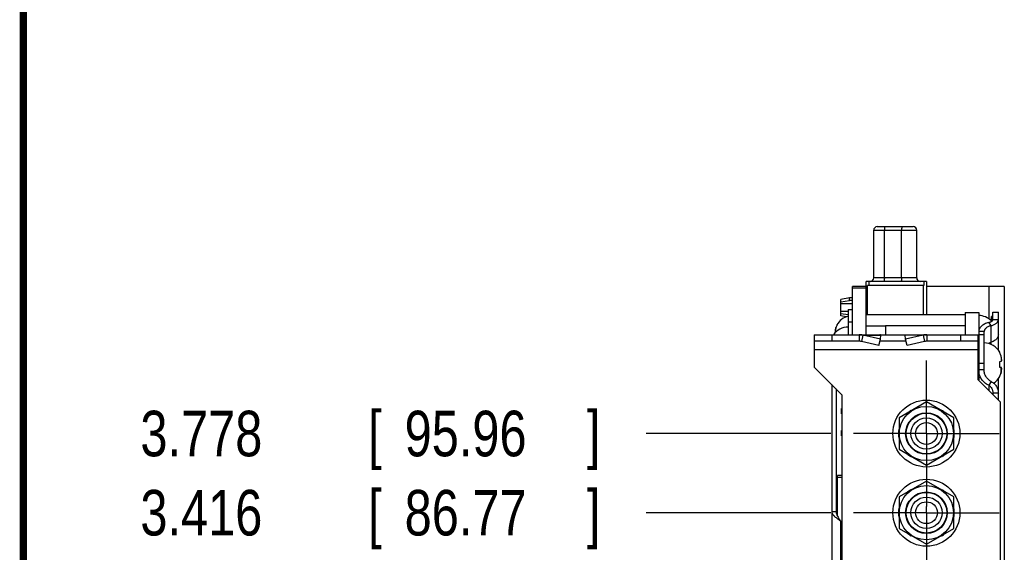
# Model space of a CAD drawing. Header units: inches. Extents: x 0.2 to 16.8, y 0.1 to 10.8.
# Tile 3 of 21: x 0.2 to 2.9, y 5.2 to 6.6. Entities that reach past the tile are written whole.
import ezdxf

# ---------------------------------------------------------------- set-up
doc = ezdxf.new("R2010")
doc.units = ezdxf.units.IN
doc.header["$LTSCALE"] = 0.935
doc.header["$MEASUREMENT"] = 0
doc.linetypes.add('CENTER', pattern=[0.6, 0.375, -0.075, 0.075, -0.075])
doc.layers.get('0').update_dxf_attribs({"linetype": 'CONTINUOUS'})
doc.layers.add('DEFAULT_1', color=7, linetype='CENTER')
doc.layers.add('DIMENSIONS', color=7, linetype='CONTINUOUS')
doc.styles.get("Standard").update_dxf_attribs({"font": 'txt', "width": 0.8})
doc.dimstyles.new('DIMSTYLE_1', dxfattribs={"dimtxt": 0.125, "dimasz": 0.18, "dimexe": 0.18, "dimexo": 0.0625, "dimgap": 0.09, "dimtad": 0, "dimtih": 1, "dimtoh": 1, "dimdec": 3, "dimlfac": 1.666667, "dimzin": 4, "dimdsep": 46, "dimtxsty": 'STANDARD', "dimblk": '_FILLED', "dimblk1": '_FILLED', "dimblk2": '_FILLED', "dimcen": 0.09, "dimadec": 0, "dimazin": 0, "dimtp": 0.001, "dimtm": 0.001, "dimtfac": 1, "dimtdec": 3, "dimtofl": 0, "dimtmove": 0, "dimatfit": 3, "dimldrblk": '_FILLED', "dimfxl": 1, "dimtolj": 1, "dimtzin": 4, "dimarcsym": 0})

# ---------------------------------------------------------------- blocks, each defined once
blk = doc.blocks.new('*D10')
at = {"layer": 'DIMENSIONS', "color": 2, "linetype": 'CONTINUOUS'}
blk.add_line((2.4652, 5.2899), (1.9586, 5.2899), dxfattribs=at)
at = {"layer": 'DIMENSIONS', "color": 2, "linetype": 'CONTINUOUS', "width": 0.8}
for s, p in [('3.416', (0.5711, 5.2274)), ('[', (1.1961, 5.2274)), ('86.77', (1.2961, 5.2274)), (']', (1.7961, 5.2274))]:
    blk.add_text(s, height=0.125, dxfattribs=at).set_placement(p)
blk = doc.blocks.new('_FILLED')
at = {"color": 0, "linetype": 'BYBLOCK'}
blk.add_solid([(0, 0), (-1, 0.174), (-1, -0.174)], dxfattribs=at)
blk = doc.blocks.new('*D11')
at = {"layer": 'DIMENSIONS', "color": 2, "linetype": 'CONTINUOUS'}
blk.add_line((2.4652, 5.5071), (1.9586, 5.5071), dxfattribs=at)
at = {"layer": 'DIMENSIONS', "color": 2, "linetype": 'CONTINUOUS', "width": 0.8}
for s, p in [('3.778', (0.5711, 5.4446)), ('[', (1.1961, 5.4446)), ('95.96', (1.2961, 5.4446)), (']', (1.7961, 5.4446))]:
    blk.add_text(s, height=0.125, dxfattribs=at).set_placement(p)

msp = doc.modelspace()

# ---------------------------------------------------------------- linework, layer by layer
at = {"color": 7, "linetype": 'CONTINUOUS'}
for p, q in [((2.58304, 5.93405), (2.58304, 6.06516)), ((2.59249, 6.07461), (2.6917, 6.07461)), ((2.70115, 5.93405), (2.70115, 6.06516)), ((2.56225, 5.77825), (2.56225, 5.92461)), ((2.72785, 5.92461), (2.56225, 5.92461)), ((2.56934, 5.92461), (2.56934, 5.91279)), ((2.72076, 5.92461), (2.72076, 5.91279)), ((2.72785, 5.92461), (2.72785, 5.83302)), ((2.52505, 5.77825), (2.52505, 5.91025)), ((2.56225, 5.91025), (2.52505, 5.91025)), ((2.52505, 5.90665), (2.56225, 5.90665)), ((2.5658, 5.83302), (2.5658, 5.91279)), ((2.72076, 5.91279), (2.5658, 5.91279)), ((2.71958, 5.83302), (2.71958, 5.91279)), ((2.94145, 5.91025), (2.72785, 5.91025)), ((2.89945, 5.91025), (2.89945, 5.8215)), ((2.94145, 5.91025), (2.94145, 3.61525)), ((2.5169, 5.87961), (2.49328, 5.87488)), ((2.49328, 5.83024), (2.49328, 5.87488)), ((2.49328, 5.86834), (2.5169, 5.87168)), ((2.52505, 5.86333), (2.49328, 5.86333)), ((2.5169, 5.87168), (2.5169, 5.87961)), ((2.52505, 5.87961), (2.5169, 5.87961)), ((2.52505, 5.87168), (2.5169, 5.87168)), ((2.51305, 5.84178), (2.49328, 5.84178)), ((2.49328, 5.83677), (2.51305, 5.83398)), ((2.51305, 5.84745), (2.51305, 5.77825)), ((2.51305, 5.84745), (2.52505, 5.84745)), ((2.83393, 5.83945), (2.83393, 5.77825)), ((2.83393, 5.83945), (2.87113, 5.83945)), ((2.87113, 5.83945), (2.87113, 5.65405)), ((2.91013, 5.81946), (2.91013, 5.84005)), ((2.91013, 5.84005), (2.92513, 5.84005)), ((2.50747, 5.8274), (2.49328, 5.83024)), ((2.83391, 5.83302), (2.56225, 5.83302)), ((2.90563, 5.80321), (2.89876, 5.81178)), ((2.90593, 5.81448), (2.90593, 5.82805)), ((2.91013, 5.82805), (2.90593, 5.82805)), ((2.92513, 5.81946), (2.91013, 5.81946)), ((2.48235, 5.80502), (2.48235, 5.80401)), ((2.56225, 5.80254), (2.61565, 5.80254)), ((2.61565, 5.80254), (2.61565, 5.77825)), ((2.83391, 5.80234), (2.61565, 5.80234)), ((2.88613, 5.78697), (2.87113, 5.78697)), ((2.42005, 5.77825), (2.42005, 5.76025)), ((2.42005, 5.77825), (2.60005, 5.77825)), ((2.5429, 5.77825), (2.5429, 5.76025)), ((2.55366, 5.77692), (2.54962, 5.75954)), ((2.60148, 5.76592), (2.55366, 5.77692)), ((2.59745, 5.74854), (2.60148, 5.76592)), ((2.60148, 5.76592), (2.60274, 5.77692)), ((2.60274, 5.77825), (2.87005, 5.77825)), ((2.67063, 5.76592), (2.66937, 5.77692)), ((2.71845, 5.77692), (2.67063, 5.76592)), ((2.67466, 5.74854), (2.67063, 5.76592)), ((2.71845, 5.77692), (2.72249, 5.75954)), ((2.72921, 5.77825), (2.72921, 5.76025)), ((2.87005, 5.76025), (2.87005, 5.77825)), ((2.92884, 5.72901), (2.92884, 5.73002)), ((2.92884, 5.70483), (2.93399, 5.70548)), ((2.92884, 5.69665), (2.92884, 5.70483)), ((2.88613, 5.68155), (2.87113, 5.68155)), ((2.92884, 5.68847), (2.92884, 5.69665)), ((2.93399, 5.68782), (2.92884, 5.68847)), ((2.90563, 5.64956), (2.89876, 5.63934)), ((2.92884, 5.66328), (2.92884, 5.6643)), ((2.46805, 5.64145), (2.46805, 5.04692)), ((2.72773, 5.59365), (2.65273, 5.55035)), ((2.80273, 5.55035), (2.72773, 5.59365)), ((2.91013, 5.61756), (2.91013, 5.61397)), ((2.92513, 5.61756), (2.91013, 5.61756)), ((2.49505, 5.56075), (2.49505, 5.57575)), ((2.49685, 5.57575), (2.49505, 5.57575)), ((2.6863, 5.56973), (2.68532, 5.57071)), ((2.77015, 5.57071), (2.76917, 5.56973)), ((2.49685, 5.56075), (2.49505, 5.56075)), ((2.65273, 5.55035), (2.65273, 5.46375)), ((2.80273, 5.46375), (2.80273, 5.55035)), ((2.49505, 5.50075), (2.49505, 5.51575)), ((2.49671, 5.51575), (2.49505, 5.51575)), ((2.49671, 5.50075), (2.49505, 5.50075)), ((2.65273, 5.46375), (2.72773, 5.42045)), ((2.72773, 5.42045), (2.80273, 5.46375)), ((2.68532, 5.44339), (2.6863, 5.44437)), ((2.76917, 5.44437), (2.77015, 5.44339)), ((2.48365, 5.28029), (2.48365, 5.39215)), ((2.49685, 5.39215), (2.48365, 5.39215)), ((2.49685, 5.38675), (2.48365, 5.38675)), ((2.72773, 5.37645), (2.65273, 5.33315)), ((2.80273, 5.33315), (2.72773, 5.37645)), ((2.48365, 5.35255), (2.48005, 5.35255)), ((2.6863, 5.35253), (2.68532, 5.35351)), ((2.77015, 5.35351), (2.76917, 5.35253)), ((2.65273, 5.33315), (2.65273, 5.24655)), ((2.80273, 5.24655), (2.80273, 5.33315)), ((2.46805, 5.29285), (2.48005, 5.29285)), ((2.49205, 5.268), (2.49685, 5.2632)), ((2.65273, 5.24655), (2.72773, 5.20325)), ((2.72773, 5.20325), (2.80273, 5.24655)), ((2.68532, 5.22619), (2.6863, 5.22717)), ((2.76917, 5.22717), (2.77015, 5.22619))]:
    msp.add_line(p, q, dxfattribs=at)
at = {"color": 9, "linetype": 'CONTINUOUS'}
for p, q in [((2.58304, 6.06516), (2.70115, 6.06516)), ((2.61232, 5.93405), (2.61232, 6.06516)), ((2.65957, 5.93405), (2.65957, 6.06516)), ((2.70115, 5.93405), (2.58304, 5.93405)), ((2.52505, 5.8123), (2.51305, 5.8123)), ((2.91013, 5.81996), (2.92513, 5.81996)), ((2.47803, 5.78417), (2.47803, 5.79177)), ((2.90563, 5.75157), (2.90563, 5.80321)), ((2.46805, 5.77825), (2.46805, 5.76025)), ((2.55366, 5.77692), (2.60274, 5.77692)), ((2.71845, 5.77692), (2.66937, 5.77692)), ((2.82205, 5.76025), (2.82205, 5.77825)), ((2.87113, 5.7791), (2.88613, 5.7791)), ((2.87005, 5.73625), (2.42005, 5.73625)), ((2.87113, 5.7005), (2.88613, 5.7005)), ((2.93316, 5.71677), (2.93316, 5.70538)), ((2.93316, 5.67653), (2.93316, 5.68793)), ((2.89876, 5.63934), (2.89876, 5.62535)), ((2.49205, 5.268), (2.49205, 5.0741))]:
    msp.add_line(p, q, dxfattribs=at)
at = {"color": 3, "linetype": 'CONTINUOUS'}
for p, q in [((2.92513, 5.73588), (2.92513, 5.84005)), ((2.88613, 5.68155), (2.88613, 5.78697)), ((2.42005, 5.76025), (2.42005, 5.68945)), ((2.5429, 5.76025), (2.42005, 5.76025)), ((2.59745, 5.74854), (2.54962, 5.75954)), ((2.67205, 5.76025), (2.60005, 5.76025)), ((2.72249, 5.75954), (2.67466, 5.74854)), ((2.87005, 5.76025), (2.72921, 5.76025)), ((2.87005, 5.65405), (2.87005, 5.75943)), ((2.49685, 5.61265), (2.42005, 5.68945)), ((2.87005, 5.65405), (2.93005, 5.59405)), ((2.92513, 5.59897), (2.92513, 5.65742)), ((2.48005, 5.62945), (2.48005, 5.29285)), ((2.49685, 3.63385), (2.49685, 5.61265)), ((2.93005, 5.59405), (2.93005, 3.27025))]:
    msp.add_line(p, q, dxfattribs=at)
at = {"color": 7, "linetype": 'CONTINUOUS', "const_width": 0.02}
msp.add_lwpolyline([(0.25, 10.75859), (0.25, 0.25859)], dxfattribs=at)
at = {"color": 7, "linetype": 'CONTINUOUS'}
for centre, radius in [((2.72773, 5.50705), 0.0918), ((2.72773, 5.50705), 0.0744), ((2.72773, 5.50705), 0.057), ((2.72773, 5.50705), 0.0558), ((2.72773, 5.50705), 0.0429), ((2.72773, 5.50705), 0.03), ((2.72773, 5.28985), 0.0918), ((2.72773, 5.28985), 0.0744), ((2.72773, 5.28985), 0.057), ((2.72773, 5.28985), 0.0558), ((2.72773, 5.28985), 0.0429), ((2.72773, 5.28985), 0.03)]:
    msp.add_circle(centre, radius, dxfattribs=at)
for centre, radius, start, end in [((2.59249, 6.06516), 0.00945, 90, 180), ((2.6917, 6.06516), 0.00945, 0, 90), ((2.57359, 5.93405), 0.00945, 270, 360), ((2.7106, 5.93405), 0.00945, 180, 270), ((2.52505, 5.78236), 0.04835, 104.38129, 152.04504), ((2.87113, 5.78236), 0.04835, 43.93854, 90), ((2.51305, 5.75086), 0.04835, 90, 145.48488), ((2.88613, 5.70736), 0.04835, 27.95496, 90), ((2.88613, 5.68594), 0.04835, 302.34377, 332.04504), ((2.72773, 5.50705), 0.0765, 123.6764, 131.33075), ((2.72773, 5.50705), 0.0765, 48.66925, 56.3236), ((2.72773, 5.50705), 0.0765, 168.6764, 191.3236), ((2.72773, 5.50705), 0.0765, 348.6764, 11.3236), ((2.72773, 5.50705), 0.0765, 228.66925, 236.3236), ((2.72773, 5.50705), 0.0765, 303.6764, 311.33075), ((2.72773, 5.28985), 0.0765, 123.6764, 131.33075), ((2.72773, 5.28985), 0.0765, 48.66925, 56.3236), ((2.72773, 5.28985), 0.0765, 168.6764, 191.3236), ((2.72773, 5.28985), 0.0765, 348.6764, 11.3236), ((2.72773, 5.28985), 0.0765, 228.66925, 236.3236), ((2.72773, 5.28985), 0.0765, 303.6764, 311.33075)]:
    msp.add_arc(centre, radius, start, end, dxfattribs=at)
at = {"color": 9, "linetype": 'CONTINUOUS'}
for points, knots in [([(2.61396, 6.07461), (2.61391, 6.07461), (2.61381, 6.07457), (2.61366, 6.07446), (2.61352, 6.07427), (2.61339, 6.07402), (2.61326, 6.0737), (2.61313, 6.07332), (2.61301, 6.07288), (2.6129, 6.07238), (2.6128, 6.07182), (2.6127, 6.07122), (2.61262, 6.07056), (2.61254, 6.06987), (2.61247, 6.06914), (2.61242, 6.06838), (2.61238, 6.0676), (2.61235, 6.06679), (2.61233, 6.06598), (2.61232, 6.06543), (2.61232, 6.06516)], [0, 0, 0, 0, 0.0150084, 0.0331351, 0.056202, 0.0850047, 0.1198195, 0.1606591, 0.2073836, 0.2597507, 0.3174421, 0.3800785, 0.4472298, 0.5184227, 0.5931471, 0.6708616, 0.7509991, 0.8329718, 0.9161766, 1, 1, 1, 1]), ([(2.66121, 6.07461), (2.66116, 6.07461), (2.66105, 6.07457), (2.66091, 6.07446), (2.66077, 6.07427), (2.66063, 6.07402), (2.6605, 6.0737), (2.66038, 6.07332), (2.66026, 6.07288), (2.66015, 6.07238), (2.66004, 6.07182), (2.65995, 6.07122), (2.65986, 6.07056), (2.65978, 6.06987), (2.65972, 6.06914), (2.65966, 6.06838), (2.65962, 6.0676), (2.65959, 6.06679), (2.65957, 6.06598), (2.65957, 6.06543), (2.65957, 6.06516)], [0, 0, 0, 0, 0.0150084, 0.0331351, 0.056202, 0.0850047, 0.1198195, 0.1606591, 0.2073836, 0.2597507, 0.3174421, 0.3800785, 0.4472298, 0.5184227, 0.5931471, 0.6708616, 0.7509991, 0.8329718, 0.9161766, 1, 1, 1, 1]), ([(2.61232, 5.93405), (2.61232, 5.93378), (2.61232, 5.93323), (2.6123, 5.93242), (2.61227, 5.93161), (2.61223, 5.93083), (2.61217, 5.93007), (2.61211, 5.92934), (2.61203, 5.92865), (2.61194, 5.92799), (2.61185, 5.92739), (2.61174, 5.92683), (2.61163, 5.92633), (2.61151, 5.92589), (2.61139, 5.92551), (2.61126, 5.92519), (2.61112, 5.92494), (2.61098, 5.92476), (2.61084, 5.92464), (2.61073, 5.92461), (2.61068, 5.92461)], [0, 0, 0, 0, 0.0838234, 0.1670282, 0.2490009, 0.3291384, 0.4068529, 0.4815773, 0.5527702, 0.6199215, 0.6825579, 0.7402493, 0.7926164, 0.8393409, 0.8801805, 0.9149953, 0.943798, 0.9668649, 0.9849916, 1, 1, 1, 1]), ([(2.65957, 5.93405), (2.65957, 5.93378), (2.65956, 5.93323), (2.65954, 5.93242), (2.65951, 5.93161), (2.65947, 5.93083), (2.65942, 5.93007), (2.65935, 5.92934), (2.65927, 5.92865), (2.65919, 5.92799), (2.65909, 5.92739), (2.65899, 5.92683), (2.65887, 5.92633), (2.65876, 5.92589), (2.65863, 5.92551), (2.6585, 5.92519), (2.65837, 5.92494), (2.65823, 5.92476), (2.65808, 5.92464), (2.65798, 5.92461), (2.65793, 5.92461)], [0, 0, 0, 0, 0.0838234, 0.1670282, 0.2490009, 0.3291384, 0.4068529, 0.4815773, 0.5527702, 0.6199215, 0.6825579, 0.7402493, 0.7926164, 0.8393409, 0.8801805, 0.9149953, 0.943798, 0.9668649, 0.9849916, 1, 1, 1, 1]), ([(2.92513, 5.77828), (2.92513, 5.77542), (2.92318, 5.7692), (2.91584, 5.76203), (2.90929, 5.75892), (2.90563, 5.75771)], [0, 0, 0, 0, 0.2862649, 0.6155082, 1, 1, 1, 1])]:
    msp.add_open_spline(points, degree=3, knots=knots, dxfattribs=at)
at = {"color": 7, "linetype": 'CONTINUOUS'}
for points, knots in [([(2.89876, 5.81178), (2.89676, 5.81122), (2.89291, 5.80995), (2.88751, 5.80759), (2.88274, 5.80483), (2.87867, 5.80174), (2.87588, 5.79885), (2.87411, 5.79642), (2.87303, 5.79459), (2.87219, 5.79272), (2.87158, 5.79082), (2.87122, 5.7889), (2.87113, 5.78761), (2.87113, 5.78697)], [0, 0, 0, 0, 0.1573675, 0.3061828, 0.4452228, 0.5738244, 0.6919972, 0.7475035, 0.8008543, 0.8523468, 0.9023842, 0.9514315, 1, 1, 1, 1]), ([(2.89876, 5.81178), (2.89958, 5.81196), (2.90115, 5.81234), (2.90337, 5.81307), (2.90533, 5.81392), (2.907, 5.81487), (2.90817, 5.81577), (2.9089, 5.81653), (2.90948, 5.81726), (2.90989, 5.81804), (2.9101, 5.81886), (2.91013, 5.81926), (2.91013, 5.81946)], [0, 0, 0, 0, 0.1721071, 0.3324369, 0.479056, 0.6106581, 0.7267136, 0.7791739, 0.8281868, 0.9174094, 0.9591481, 1, 1, 1, 1]), ([(2.4772, 5.78747), (2.47716, 5.7871), (2.47708, 5.78637), (2.47698, 5.78526), (2.4769, 5.78416), (2.47686, 5.78343), (2.47684, 5.78306)], [0, 0, 0, 0, 0.2511767, 0.5021932, 0.7520441, 1, 1, 1, 1]), ([(2.47803, 5.79177), (2.47792, 5.79125), (2.47771, 5.79026), (2.47744, 5.78882), (2.47728, 5.78791), (2.4772, 5.78747)], [0, 0, 0, 0, 0.3642603, 0.6962971, 1, 1, 1, 1]), ([(2.48235, 5.80401), (2.48188, 5.80308), (2.48103, 5.80126), (2.47997, 5.79859), (2.47915, 5.79612), (2.47851, 5.79387), (2.47818, 5.79245), (2.47803, 5.79177)], [0, 0, 0, 0, 0.2392174, 0.4626317, 0.6625236, 0.840173, 1, 1, 1, 1]), ([(2.47942, 5.7969), (2.47958, 5.79741), (2.47976, 5.79793), (2.47995, 5.79844), (2.47995, 5.79845)], [0, 0, 0, 0, 0.9815702, 1, 1, 1, 1]), ([(2.48044, 5.79975), (2.48062, 5.80021), (2.48081, 5.80068), (2.48101, 5.80114), (2.48102, 5.80115)], [0, 0, 0, 0, 0.9780004, 1, 1, 1, 1]), ([(2.55366, 5.77692), (2.5519, 5.77736), (2.54833, 5.77803), (2.54471, 5.77825), (2.5429, 5.77825)], [0, 0, 0, 0, 0.5002852, 1, 1, 1, 1]), ([(2.60274, 5.77692), (2.60254, 5.77713), (2.60213, 5.77751), (2.60146, 5.77793), (2.60077, 5.77819), (2.60029, 5.77825), (2.60005, 5.77825)], [0, 0, 0, 0, 0.2802151, 0.5354987, 0.7726057, 1, 1, 1, 1]), ([(2.66937, 5.77692), (2.66957, 5.77713), (2.66998, 5.77751), (2.67065, 5.77793), (2.67134, 5.77819), (2.67182, 5.77825), (2.67205, 5.77825)], [0, 0, 0, 0, 0.2802151, 0.5354987, 0.7726057, 1, 1, 1, 1]), ([(2.72921, 5.77825), (2.7274, 5.77825), (2.72378, 5.77803), (2.72021, 5.77736), (2.71845, 5.77692)], [0, 0, 0, 0, 0.4997148, 1, 1, 1, 1]), ([(2.93316, 5.71677), (2.93302, 5.71744), (2.93268, 5.71886), (2.93206, 5.72108), (2.93124, 5.72354), (2.93018, 5.72622), (2.92932, 5.72806), (2.92884, 5.72901)], [0, 0, 0, 0, 0.1587605, 0.3346207, 0.5324282, 0.7553887, 1, 1, 1, 1]), ([(2.93399, 5.71247), (2.93391, 5.71291), (2.93375, 5.71382), (2.93348, 5.71526), (2.93327, 5.71625), (2.93316, 5.71677)], [0, 0, 0, 0, 0.3035712, 0.635184, 1, 1, 1, 1]), ([(2.93435, 5.70806), (2.93433, 5.70843), (2.93429, 5.70916), (2.93421, 5.71027), (2.93411, 5.71137), (2.93403, 5.71211), (2.93399, 5.71247)], [0, 0, 0, 0, 0.2489539, 0.4992153, 0.7499382, 1, 1, 1, 1]), ([(2.93399, 5.70548), (2.93403, 5.7057), (2.93411, 5.70613), (2.93421, 5.70678), (2.93429, 5.70742), (2.93433, 5.70785), (2.93435, 5.70806)], [0, 0, 0, 0, 0.2531991, 0.5047764, 0.7538924, 1, 1, 1, 1]), ([(2.87799, 5.65778), (2.87709, 5.65923), (2.8752, 5.66267), (2.87296, 5.6684), (2.87147, 5.6749), (2.87113, 5.67934), (2.87113, 5.68155)], [0, 0, 0, 0, 0.2042632, 0.4694916, 0.7342625, 1, 1, 1, 1]), ([(2.92884, 5.6643), (2.92931, 5.66522), (2.93016, 5.66704), (2.93122, 5.66972), (2.93204, 5.67219), (2.93268, 5.67443), (2.93301, 5.67586), (2.93316, 5.67653)], [0, 0, 0, 0, 0.2392174, 0.4626317, 0.6625236, 0.840173, 1, 1, 1, 1]), ([(2.93316, 5.67653), (2.93327, 5.67705), (2.93348, 5.67805), (2.93375, 5.67948), (2.93391, 5.6804), (2.93399, 5.68083)], [0, 0, 0, 0, 0.3642599, 0.6962968, 1, 1, 1, 1]), ([(2.93435, 5.68524), (2.93433, 5.68546), (2.93429, 5.68589), (2.93421, 5.68653), (2.93411, 5.68718), (2.93403, 5.68761), (2.93399, 5.68782)], [0, 0, 0, 0, 0.2471907, 0.4967832, 0.7480584, 1, 1, 1, 1]), ([(2.93399, 5.68083), (2.93403, 5.6812), (2.93411, 5.68194), (2.93421, 5.68304), (2.93429, 5.68414), (2.93433, 5.68488), (2.93435, 5.68524)], [0, 0, 0, 0, 0.2513148, 0.5023463, 0.7521355, 1, 1, 1, 1]), ([(2.88589, 5.64814), (2.88485, 5.64913), (2.88229, 5.65174), (2.87974, 5.65504), (2.87826, 5.65734), (2.87799, 5.65778)], [0, 0, 0, 0, 0.3441915, 0.8769225, 1, 1, 1, 1]), ([(2.89876, 5.63934), (2.89676, 5.6403), (2.89289, 5.64248), (2.88927, 5.64517), (2.88754, 5.64666), (2.88749, 5.64671)], [0, 0, 0, 0, 0.4922591, 0.984815, 1, 1, 1, 1]), ([(2.93075, 5.66855), (2.93057, 5.66809), (2.93038, 5.66763), (2.93018, 5.66716), (2.93017, 5.66715)], [0, 0, 0, 0, 0.9780004, 1, 1, 1, 1]), ([(2.93177, 5.6714), (2.93161, 5.67089), (2.93143, 5.67038), (2.93124, 5.66986), (2.93124, 5.66985)], [0, 0, 0, 0, 0.9815702, 1, 1, 1, 1]), ([(2.89876, 5.63934), (2.89959, 5.63884), (2.90121, 5.6377), (2.90418, 5.63491), (2.90662, 5.63144), (2.90839, 5.62752), (2.90939, 5.62432), (2.91, 5.62098), (2.91013, 5.61871), (2.91013, 5.61756)], [0, 0, 0, 0, 0.1137484, 0.2308933, 0.4755866, 0.6034191, 0.7338785, 0.8661581, 1, 1, 1, 1]), ([(2.46805, 5.29285), (2.46805, 5.29233), (2.46814, 5.29128), (2.46849, 5.28972), (2.46907, 5.28815), (2.46987, 5.28659), (2.47089, 5.28504), (2.47211, 5.28349), (2.47352, 5.28194), (2.4751, 5.28039), (2.47685, 5.27884), (2.47874, 5.27729), (2.48076, 5.27574), (2.48363, 5.27365), (2.48741, 5.27107), (2.49049, 5.26903), (2.49205, 5.268)], [0, 0, 0, 0, 0.0435858, 0.0881168, 0.1344314, 0.1832277, 0.2350384, 0.2901609, 0.3487244, 0.4107445, 0.4761313, 0.544639, 0.615944, 0.689682, 0.8427579, 1, 1, 1, 1])]:
    msp.add_open_spline(points, degree=3, knots=knots, dxfattribs=at)
at = {"color": 3, "linetype": 'CONTINUOUS'}
for points, knots in [([(2.90563, 5.80321), (2.90704, 5.80358), (2.90976, 5.80441), (2.91356, 5.80596), (2.91693, 5.80776), (2.9198, 5.80978), (2.92178, 5.81167), (2.92303, 5.81327), (2.92379, 5.81446), (2.92439, 5.81569), (2.92482, 5.81693), (2.92508, 5.81819), (2.92513, 5.81904), (2.92513, 5.81946)], [0, 0, 0, 0, 0.1614218, 0.3133665, 0.4544179, 0.5837498, 0.7012544, 0.7558994, 0.8080552, 0.8580505, 0.9063399, 0.9534578, 1, 1, 1, 1]), ([(2.90563, 5.80321), (2.90422, 5.80284), (2.90151, 5.80202), (2.89771, 5.80047), (2.89434, 5.79867), (2.89147, 5.79665), (2.88949, 5.79476), (2.88823, 5.79316), (2.88748, 5.79196), (2.88688, 5.79074), (2.88645, 5.78949), (2.88619, 5.78824), (2.88613, 5.78739), (2.88613, 5.78697)], [0, 0, 0, 0, 0.1614218, 0.3133665, 0.4544179, 0.5837498, 0.7012544, 0.7558994, 0.8080552, 0.8580505, 0.9063399, 0.9534578, 1, 1, 1, 1]), ([(2.54962, 5.75954), (2.54852, 5.75977), (2.54629, 5.76013), (2.54403, 5.76025), (2.5429, 5.76025)], [0, 0, 0, 0, 0.4998007, 1, 1, 1, 1]), ([(2.72921, 5.76025), (2.72808, 5.76025), (2.72582, 5.76013), (2.72359, 5.75977), (2.72249, 5.75954)], [0, 0, 0, 0, 0.5001993, 1, 1, 1, 1]), ([(2.90563, 5.64956), (2.90422, 5.65029), (2.90147, 5.65194), (2.8977, 5.65497), (2.89434, 5.6585), (2.89146, 5.6625), (2.88913, 5.6669), (2.88742, 5.6716), (2.88637, 5.67652), (2.88613, 5.67987), (2.88613, 5.68155)], [0, 0, 0, 0, 0.1212378, 0.2436034, 0.3671858, 0.4919752, 0.617941, 0.7446878, 0.8719236, 1, 1, 1, 1]), ([(2.90563, 5.64956), (2.90705, 5.64883), (2.9098, 5.64717), (2.91357, 5.64415), (2.91693, 5.64061), (2.91981, 5.63661), (2.92214, 5.63222), (2.92385, 5.62752), (2.9249, 5.6226), (2.92513, 5.61924), (2.92513, 5.61756)], [0, 0, 0, 0, 0.1212378, 0.2436034, 0.3671858, 0.4919752, 0.617941, 0.7446878, 0.8719236, 1, 1, 1, 1]), ([(2.48005, 5.29285), (2.48005, 5.29076), (2.48074, 5.2864), (2.4835, 5.28016), (2.48746, 5.27405), (2.4905, 5.27006), (2.49205, 5.268)], [0, 0, 0, 0, 0.2237548, 0.4636072, 0.724655, 1, 1, 1, 1])]:
    msp.add_open_spline(points, degree=3, knots=knots, dxfattribs=at)
at = {"color": 7, "linetype": 'CONTINUOUS'}
for points in [[(2.47684, 5.78306), (2.47684, 5.78299), (2.47685, 5.78293), (2.47686, 5.78286)], [(2.47803, 5.79177), (2.47817, 5.79245), (2.47833, 5.79312), (2.47851, 5.79379)], [(2.47867, 5.79439), (2.47881, 5.79493), (2.47897, 5.79547), (2.47913, 5.796)], [(2.93252, 5.67392), (2.93238, 5.67338), (2.93222, 5.67284), (2.93206, 5.6723)], [(2.93316, 5.67653), (2.93302, 5.67586), (2.93286, 5.67519), (2.93268, 5.67452)], [(2.88749, 5.64671), (2.88694, 5.64717), (2.88641, 5.64765), (2.88589, 5.64814)]]:
    msp.add_open_spline(points, degree=3, dxfattribs=at)
at = {"color": 9, "linetype": 'CONTINUOUS'}
msp.add_open_spline([(2.90563, 5.75771), (2.90306, 5.75686), (2.90055, 5.75578), (2.89818, 5.75442)], degree=3, dxfattribs=at)
at = {"layer": 'DEFAULT_1', "color": 7, "linetype": 'CENTER'}
for p, q in [((2.72773, 5.50705), (2.72773, 5.70705)), ((2.72773, 5.50705), (2.52773, 5.50705)), ((2.72773, 5.50705), (2.72773, 5.30705)), ((2.72773, 5.50705), (2.92773, 5.50705)), ((2.72773, 5.28985), (2.72773, 5.30705)), ((2.72773, 5.28985), (2.52773, 5.28985)), ((2.72773, 5.28985), (2.72773, 5.08985)), ((2.72773, 5.28985), (2.92773, 5.28985))]:
    msp.add_line(p, q, dxfattribs=at)

# ---------------------------------------------------------------- dimensions: what is measured, and where the dimension line sits
at = {"layer": 'DIMENSIONS', "color": 2, "linetype": 'CONTINUOUS'}
for feature_location, picture, middle in [((2.46523, 5.50705), '*D11', (1.23355, 5.50705)), ((2.46523, 5.28985), '*D10', (1.23355, 5.28985))]:
    dim = msp.add_ordinate_dim(feature_location=feature_location, offset=(-0.50668, 0), dtype=0, origin=(2.52685, 3.24025), dimstyle='DIMSTYLE_1', dxfattribs=at)
    dim.commit()
    dim.dimension.update_dxf_attribs({"geometry": picture, "text_midpoint": middle})

doc.saveas('drawing.dxf')
